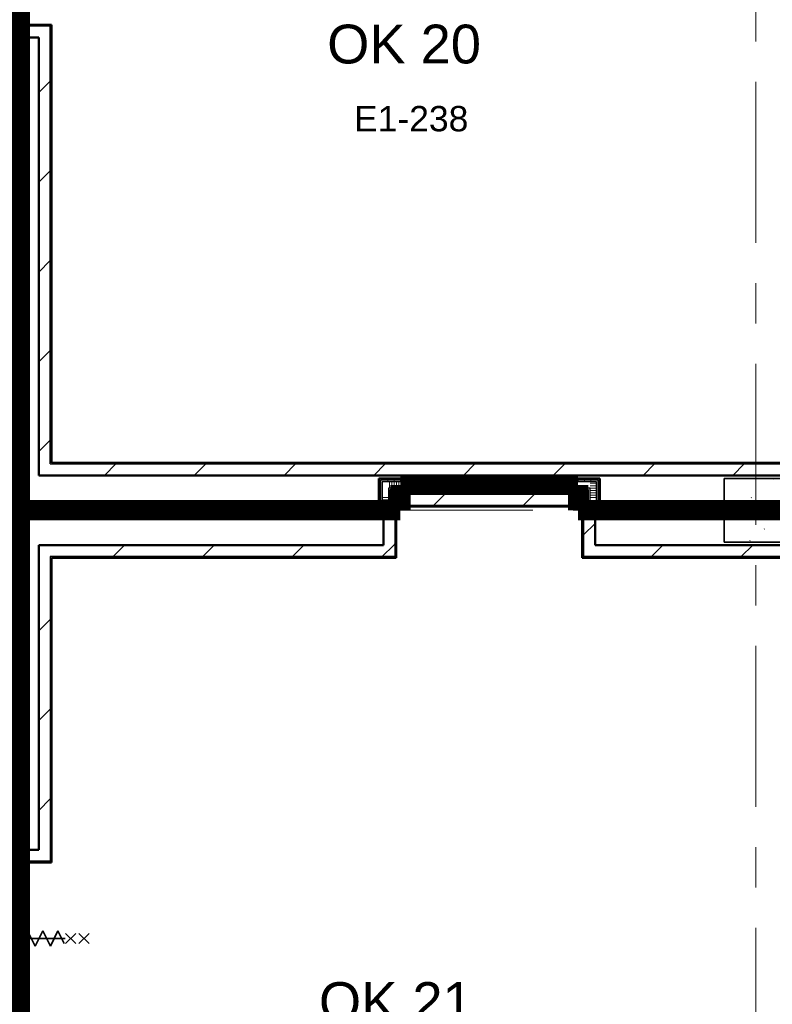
# Model space of a CAD drawing. Extents: x -3204 to 54657, y -2294 to 61632.
# Tile 31 of 65: x 33200 to 39130, y 11707 to 19466. Entities that reach past the tile are written whole.
import ezdxf
from ezdxf.enums import TextEntityAlignment as Align

# ---------------------------------------------------------------- set-up
doc = ezdxf.new("R2010")
doc.units = 0
doc.header["$LTSCALE"] = 100
doc.linetypes.add('SCHEIDING_BRANDWEREND60', pattern=[3.2, 0.8, -1.6, 0.8])
doc.linetypes.add('stramien', pattern=[22.225, 12.7, -3.175, 3.175, -3.175])
for name, color, linetype, lineweight in [('00---0--FM-RUIMTENR', 7, 'Continuous', 18), ('BA20----_WANDEN', 14, 'Continuous', 50), ('BL$1A---_ALGEMEEN', 7, 'Continuous', 18), ('BL$7A---_STRAMIEN', 7, 'Continuous', 18), ('BL20----_WANDEN', 7, 'Continuous', 25), ('BL28----_CONSTRUCTIES', 4, 'Continuous', 18), ('BL30----_BRANDSYMBOLEN', 14, 'Continuous', 35), ('BL30----_KOZIJNEN', 14, 'Continuous', 25), ('BL40----_BRANDWERENDESCHEIDING_60MIN', 84, 'SCHEIDING_BRANDWEREND60', 158)]:
    doc.layers.add(name, color=color, linetype=linetype, lineweight=lineweight)
doc.layers.add('00---0--FM-TEKST', color=7, linetype='Continuous')
doc.styles.add('Arial', font='arial.ttf', dxfattribs={"height": 200})
doc.styles.add('FM_TEKST', font='arial.ttf')
pattern_1 = [(360, (36030, 15500), (4e-12, 500), []), (360, (36030, 15450), (4e-12, 500), []), (360, (36030, 15400), (4e-12, 500), []), (360, (36030, 15350), (4e-12, 500), [])]
pattern_2 = [(180, (37770, 15900), (-6e-14, -500), []), (180, (37770, 15950), (-6e-14, -500), []), (180, (37770, 16000), (-6e-14, -500), []), (180, (37770, 16050), (-6e-14, -500), [])]
pattern_3 = [(270, (34440, 15650), (500, 2e-12), []), (270, (34390, 15650), (500, 2e-12), []), (270, (34340, 15650), (500, 2e-12), []), (270, (34290, 15650), (500, 2e-12), [])]
pattern_4 = [(270, (36700, 15850), (500, 1e-12), []), (270, (36650, 15850), (500, 1e-12), []), (270, (36600, 15850), (500, 1e-12), []), (270, (36550, 15850), (500, 1e-12), [])]
pattern_5 = [(180, (33250, 19685.5), (-6e-14, -500), []), (180, (33250, 19735.5), (-6e-14, -500), []), (180, (33250, 19785.5), (-6e-14, -500), []), (180, (33250, 19835.5), (-6e-14, -500), [])]
pattern_6 = [(180, (33250, 15785.5), (-6e-14, -500), []), (180, (33250, 15835.5), (-6e-14, -500), []), (180, (33250, 15885.5), (-6e-14, -500), []), (180, (33250, 15935.5), (-6e-14, -500), [])]
pattern_7 = [(180, (33250, 10458), (-6e-14, -500), []), (180, (33250, 10508), (-6e-14, -500), []), (180, (33250, 10558), (-6e-14, -500), []), (180, (33250, 10608), (-6e-14, -500), [])]
pattern_8 = [(270, (38060, 15650), (500, 2e-12), []), (270, (38010, 15650), (500, 2e-12), []), (270, (37960, 15650), (500, 2e-12), []), (270, (37910, 15650), (500, 2e-12), [])]
pattern_9 = [(45, (8878.4, 12805.1), (-353.5534, 353.5534), [])]
pattern_10 = [(135, (7544.92, -24321.6), (-212.132, -212.132), [])]

# ---------------------------------------------------------------- blocks, each defined once
blk = doc.blocks.new('28_CL_beton - kolom - Betonkolom 500x500-V19-1')
at = {"layer": 'BL28----_CONSTRUCTIES'}
h = blk.add_hatch(dxfattribs=at)
h.set_pattern_fill('FP_21', color=256, style=0, pattern_type=2)
h.set_pattern_definition([(50, (-30121.6, -2794.9), (728.737, -63.756), [76.2, -838.2]), (355, (-30121.6, -2794.9), (-140.972, 764.228), [60.96, -670.56]), (100.451, (-30060.9, -2800.2), (587.77, 700.467), [64.76, -712.36]), (46.184, (-30121.6, -2591.7), (1084.316, -168.17), [114.3, -1257.3]), (96.636, (-30031.2, -2605.7), (949.61, 989.71), [97.14, -1068.54]), (351.184, (-30121.6, -2591.7), (949.62, 989.7), [91.44, -1005.84]), (21, (-30020, -2642.5), (606.458, -409.06), [76.2, -838.2]), (326, (-30020, -2642.5), (247.208, 736.753), [60.96, -670.56]), (71.451, (-29969.46, -2676.6), (853.668, 327.685), [64.76, -712.36]), (37.5, (-30121.6, -2794.92), (12.3547, 338.2201), [3.353, -659.079, 3.353, -677.367, -673.1]), (37.5, (-30121.6, -2794.92), (12.3547, 338.2201), [-1343.152, 3.353, -669.747]), (7.5, (-30121.6, -2794.92), (267.279, 400.722), [3.353, -384.759, 3.353, -643.839, -256.54]), (7.5, (-30121.6, -2794.92), (267.279, 400.722), [-1035.304, 3.353, -253.187]), (327.5, (-30348.17, -2794.92), (542.3633, -22.9153), [3.353, -250.647, 3.353, -789.127, -1051.56]), (327.5, (-30348.17, -2794.92), (542.3633, -22.9153), [-1046.48, 3.353, -1048.207]), (317.5, (-30449.76, -2794.9), (592.517, 101.707), [3.353, -326.847, 3.353, -522.935, -746.76]), (317.5, (-30449.76, -2794.9), (592.517, 101.707), [-856.488, 3.353, -743.407])])
h.paths.add_polyline_path([(250, -250), (250, 250), (-250, 250), (-250, -250)], flags=0)
at = {"layer": 'BL28----_CONSTRUCTIES', "lineweight": 35}
for p, q in [((250, 250), (-250, 250)), ((-250, 250), (-250, -250)), ((250, -250), (250, 250)), ((-250, -250), (250, -250))]:
    blk.add_line(p, q, dxfattribs=at)
blk = doc.blocks.new('32_DR_AMC_s_enkele schuifdeur_V2 - 1300x2360_wbdbo60-V163-1')
at = {"layer": 'BL30----_BRANDSYMBOLEN', "lineweight": 18}
h = blk.add_hatch(dxfattribs=at)
h.set_pattern_fill('FP_715', color=256, style=0, pattern_type=2)
h.set_pattern_definition(pattern_10)
h.paths.add_polyline_path([(975, -70), (170, -70), (170, -110), (975, -110)], flags=0)
h.paths.add_polyline_path([(-130, -70), (-325, -70), (-325, -110), (-130, -110)], flags=0)
at = {"layer": 'BL30----_KOZIJNEN', "lineweight": 18}
h = blk.add_hatch(dxfattribs=at)
h.set_pattern_fill('FP_715', color=256, style=0, pattern_type=2)
h.set_pattern_definition(pattern_10)
h.paths.add_polyline_path([(492, -58), (170, -58), (170, -67), (492, -67)], flags=0)
at = {"layer": 'BL$1A---_ALGEMEEN'}
for p, q in [((325, 109.9), (325, -346)), ((645, -346), (541.1, -286)), ((325, -346), (645, -346)), ((645, -346), (541.1, -406))]:
    blk.add_line(p, q, dxfattribs=at)
at = {"layer": 'BL30----_BRANDSYMBOLEN'}
for p, q in [((285, 466.4), (365, 546.4)), ((365, 466.4), (285, 546.4)), ((285, 361.4), (365, 441.4)), ((365, 361.4), (285, 441.4)), ((365, 351.4), (265, 301.4)), ((325, -416.3), (325, 358.7)), ((325, -416.3), (325, 358.7)), ((265, 301.4), (385, 241.4)), ((385, 241.4), (265, 181.4)), ((265, 181.4), (385, 121.4)), ((385, 121.4), (265, 61.4)), ((265, 61.4), (385, 1.4)), ((385, 1.4), (265, -58.6)), ((265, -58.6), (385, -118.6)), ((385, -118.6), (265, -178.6)), ((265, -178.6), (385, -238.6)), ((385, -238.6), (265, -298.6)), ((265, -298.6), (385, -358.6)), ((385, -358.6), (285, -408.6)), ((365, -498.7), (285, -418.6)), ((285, -498.7), (365, -418.6)), ((285, -603.6), (365, -523.6)), ((365, -603.6), (285, -523.6))]:
    blk.add_line(p, q, dxfattribs=at)
at = {"layer": 'BL30----_KOZIJNEN', "lineweight": 18}
for p, q in [((-325, 60), (-275, 60)), ((-325, -60), (-325, 60)), ((-275, 60), (-275, -60)), ((925, 60), (975, 60)), ((925, -60), (925, 60)), ((975, 60), (975, -60)), ((-275, -60), (-325, -60)), ((-325, -70), (-130, -70)), ((-325, -110), (-325, -70)), ((-130, -70), (-130, -110)), ((170, -70), (-130, -70)), ((170, -67), (170, -58)), ((170, -58), (492, -58)), ((492, -67), (170, -67)), ((170, -70), (975, -70)), ((170, -110), (170, -70)), ((492, -58), (492, -67)), ((975, -60), (925, -60)), ((975, -70), (975, -110)), ((-130, -110), (-325, -110)), ((-130, -93), (-130, -90)), ((-130, -90), (170, -90)), ((170, -93), (-130, -93)), ((-130, -110), (170, -110)), ((170, -90), (170, -93)), ((975, -110), (170, -110))]:
    blk.add_line(p, q, dxfattribs=at)
at = {"layer": 'BL30----_KOZIJNEN'}
for p, q in [((-155, -55), (-140, -55)), ((-155, -70), (-155, -55)), ((-130, -70), (-155, -70)), ((-152, -58), (-152, -67)), ((-140, -58), (-152, -58)), ((-152, -67), (-130, -67)), ((-140, -55), (-140, -58)), ((-140, -55), (480, -55)), ((170, -58), (-140, -58)), ((-130, -67), (-130, -70)), ((-130, -67), (170, -67)), ((170, -70), (-130, -70)), ((470, -67), (492, -67)), ((470, -70), (470, -67)), ((495, -70), (470, -70)), ((480, -55), (495, -55)), ((480, -58), (480, -55)), ((492, -58), (480, -58)), ((492, -67), (492, -58)), ((495, -55), (495, -70))]:
    blk.add_line(p, q, dxfattribs=at)
blk = doc.blocks.new('32_DR_AMC_s_enkele schuifdeur_V2 - 1300x2360_wbdbo60-V164-1')
at = {"layer": 'BL30----_BRANDSYMBOLEN', "lineweight": 18}
h = blk.add_hatch(dxfattribs=at)
h.set_pattern_fill('FP_716', color=256, style=0, pattern_type=2)
h.set_pattern_definition([(135, (-255.08, -24321.6), (-212.132, -212.132), [])])
h.paths.add_polyline_path([(975, -70), (170, -70), (170, -110), (975, -110)], flags=0)
h.paths.add_polyline_path([(-130, -70), (-325, -70), (-325, -110), (-130, -110)], flags=0)
at = {"layer": 'BL30----_KOZIJNEN', "lineweight": 18}
h = blk.add_hatch(dxfattribs=at)
h.set_pattern_fill('FP_717', color=256, style=0, pattern_type=2)
h.set_pattern_definition([(135, (-255.1, -24321.6), (-500, -500), []), (135, (-255.1, -24151.6), (-500, -500), []), (135, (-255.1, -24141.6), (-500, -500), []), (135, (-255.1, -24131.6), (-500, -500), []), (135, (-255.1, -24121.6), (-500, -500), []), (135, (-255.1, -24111.6), (-500, -500), []), (135, (-255.1, -24101.6), (-500, -500), []), (135, (-255.1, -24091.6), (-500, -500), [])])
h.paths.add_polyline_path([(975, 60), (925, 60), (925, -60), (975, -60)], flags=0)
h.paths.add_polyline_path([(-275, -60), (-275, 60), (-325, 60), (-325, -60)], flags=0)
at = {"layer": 'BL$1A---_ALGEMEEN'}
for p, q in [((325, 109.9), (325, -346)), ((645, -346), (541.1, -286)), ((325, -346), (645, -346)), ((645, -346), (541.1, -406))]:
    blk.add_line(p, q, dxfattribs=at)
at = {"layer": 'BL30----_BRANDSYMBOLEN'}
for p, q in [((285, 466.4), (365, 546.4)), ((365, 466.4), (285, 546.4)), ((285, 361.4), (365, 441.4)), ((365, 361.4), (285, 441.4)), ((365, 351.4), (265, 301.4)), ((325, -416.3), (325, 358.7)), ((325, -416.3), (325, 358.7)), ((265, 301.4), (385, 241.4)), ((385, 241.4), (265, 181.4)), ((265, 181.4), (385, 121.4)), ((385, 121.4), (265, 61.4)), ((265, 61.4), (385, 1.4)), ((385, 1.4), (265, -58.6)), ((265, -58.6), (385, -118.6)), ((385, -118.6), (265, -178.6)), ((265, -178.6), (385, -238.6)), ((385, -238.6), (265, -298.6)), ((265, -298.6), (385, -358.6)), ((385, -358.6), (285, -408.6)), ((365, -498.7), (285, -418.6)), ((285, -498.7), (365, -418.6)), ((285, -603.6), (365, -523.6)), ((365, -603.6), (285, -523.6))]:
    blk.add_line(p, q, dxfattribs=at)
at = {"layer": 'BL30----_KOZIJNEN', "lineweight": 18}
for p, q in [((-325, 60), (-275, 60)), ((-325, -60), (-325, 60)), ((-275, 60), (-275, -60)), ((925, 60), (975, 60)), ((925, -60), (925, 60)), ((975, 60), (975, -60)), ((-275, -60), (-325, -60)), ((-325, -70), (-130, -70)), ((-325, -110), (-325, -70)), ((-130, -70), (-130, -110)), ((170, -70), (-130, -70)), ((170, -67), (170, -58)), ((170, -58), (492, -58)), ((492, -67), (170, -67)), ((170, -70), (975, -70)), ((170, -110), (170, -70)), ((492, -58), (492, -67)), ((975, -60), (925, -60)), ((975, -70), (975, -110)), ((-130, -110), (-325, -110)), ((-130, -93), (-130, -90)), ((-130, -90), (170, -90)), ((170, -93), (-130, -93)), ((-130, -110), (170, -110)), ((170, -90), (170, -93)), ((975, -110), (170, -110))]:
    blk.add_line(p, q, dxfattribs=at)
at = {"layer": 'BL30----_KOZIJNEN'}
for p, q in [((-155, -55), (-140, -55)), ((-155, -70), (-155, -55)), ((-130, -70), (-155, -70)), ((-152, -58), (-152, -67)), ((-140, -58), (-152, -58)), ((-152, -67), (-130, -67)), ((-140, -55), (-140, -58)), ((-140, -55), (480, -55)), ((170, -58), (-140, -58)), ((-130, -67), (-130, -70)), ((-130, -67), (170, -67)), ((170, -70), (-130, -70)), ((470, -67), (492, -67)), ((470, -70), (470, -67)), ((495, -70), (470, -70)), ((480, -55), (495, -55)), ((480, -58), (480, -55)), ((492, -58), (480, -58)), ((492, -67), (492, -58)), ((495, -55), (495, -70))]:
    blk.add_line(p, q, dxfattribs=at)

msp = doc.modelspace()

# ---------------------------------------------------------------- hatches: boundary and pattern name
at = {"layer": 'BA20----_WANDEN', "lineweight": 18}
h = msp.add_hatch(dxfattribs=at)
h.set_pattern_fill('FP_24', color=256, style=0, pattern_type=2)
h.set_pattern_definition(pattern_9)
h.paths.add_polyline_path([(33350, 15875), (33440, 15875), (33440, 19325), (33350, 19325), (33350, 16483.7)], flags=0)
h.paths.add_polyline_path([(33440, 20725), (33440, 23035), (33350, 23035), (33350, 20725)], flags=0)
h = msp.add_hatch(dxfattribs=at)
h.set_pattern_fill('FP_24', color=256, style=0, pattern_type=2)
h.set_pattern_definition(pattern_9)
h.paths.add_polyline_path([(33440, 15965), (33450, 15965), (33450, 19415), (33440, 19415), (33440, 16483.7)], flags=0)
h.paths.add_polyline_path([(33450, 20635), (33450, 23025), (33440, 23025), (33440, 20635)], flags=0)
h = msp.add_hatch(dxfattribs=at)
h.set_pattern_fill('FP_493', color=256, angle=90, style=0, pattern_type=2)
h.set_pattern_definition([(180, (33250, 19485.5), (-2e-12, -337.5), []), (180, (33250, 19504.25), (-2e-12, -337.5), []), (180, (33250, 19523), (-2e-12, -337.5), []), (180, (33250, 19541.75), (-2e-12, -337.5), []), (180, (33250, 19560.5), (-2e-12, -337.5), []), (180, (33250, 19579.25), (-2e-12, -337.5), []), (180, (33250, 19598), (-2e-12, -337.5), [])])
h.paths.add_polyline_path([(33175, 18230), (33225, 18230), (33225, 19375), (33175, 19375)], flags=0)
h.paths.add_polyline_path([(33175, 20675), (33225, 20675), (33225, 20741), (33175, 20741)], flags=0)
h = msp.add_hatch(dxfattribs=at)
h.set_pattern_fill('FP_492', color=256, angle=90, style=0, pattern_type=2)
h.set_pattern_definition(pattern_5)
h.paths.add_polyline_path([(33225, 18230), (33237.5, 18230), (33237.5, 19375), (33225, 19375)], flags=0)
h.paths.add_polyline_path([(33237.5, 20675), (33237.5, 20741), (33225, 20741), (33225, 20675)], flags=0)
h = msp.add_hatch(dxfattribs=at)
h.set_pattern_fill('FP_492', color=256, angle=90, style=0, pattern_type=2)
h.set_pattern_definition(pattern_5)
h.paths.add_polyline_path([(33237.5, 18230), (33250, 18230), (33250, 19375), (33237.5, 19375)], flags=0)
h.paths.add_polyline_path([(33250, 20675), (33250, 20741), (33237.5, 20741), (33237.5, 20675)], flags=0)
h = msp.add_hatch(dxfattribs=at)
h.set_pattern_fill('FP_495', color=256, angle=90, style=0, pattern_type=2)
h.set_pattern_definition([(180, (33250, 15585.5), (-2e-12, -337.5), []), (180, (33250, 15604.25), (-2e-12, -337.5), []), (180, (33250, 15623), (-2e-12, -337.5), []), (180, (33250, 15641.75), (-2e-12, -337.5), []), (180, (33250, 15660.5), (-2e-12, -337.5), []), (180, (33250, 15679.25), (-2e-12, -337.5), []), (180, (33250, 15698), (-2e-12, -337.5), [])])
h.paths.add_polyline_path([(33150, 12941), (33225, 12941), (33225, 18230), (33025, 18230), (33025, 12941)], flags=0)
h = msp.add_hatch(dxfattribs=at)
h.set_pattern_fill('FP_494', color=256, angle=90, style=0, pattern_type=2)
h.set_pattern_definition(pattern_6)
h.paths.add_polyline_path([(33237.5, 12941), (33237.5, 15575), (33225, 15575), (33225, 12941)], flags=0)
h.paths.add_polyline_path([(33237.5, 15625), (33237.5, 18230), (33225, 18230), (33225, 15625)], flags=0)
h = msp.add_hatch(dxfattribs=at)
h.set_pattern_fill('FP_494', color=256, angle=90, style=0, pattern_type=2)
h.set_pattern_definition(pattern_6)
h.paths.add_polyline_path([(33250, 12941), (33250, 15575), (33237.5, 15575), (33237.5, 12941)], flags=0)
h.paths.add_polyline_path([(33250, 15637.5), (33250, 18230), (33237.5, 18230), (33237.5, 15637.5)], flags=0)
h = msp.add_hatch(dxfattribs=at)
h.set_pattern_fill('FP_24', color=256, style=0, pattern_type=2)
h.set_pattern_definition(pattern_9)
h.paths.add_polyline_path([(33450, 15875), (40550, 15875), (40550, 15965), (33440, 15965), (33440, 15875)], flags=0)
h = msp.add_hatch(dxfattribs=at)
h.set_pattern_fill('FP_24', color=256, style=0, pattern_type=2)
h.set_pattern_definition(pattern_9)
h.paths.add_polyline_path([(33450, 15965), (40550, 15965), (40550, 15975), (33450, 15975)], flags=0)
h = msp.add_hatch(dxfattribs=at)
h.set_pattern_fill('FP_482', color=256, angle=90, style=0, pattern_type=2)
h.set_pattern_definition(pattern_1)
h.paths.add_polyline_path([(36030, 15637.5), (36042.5, 15637.5), (36042.5, 15850), (36030, 15850), (36030, 15650)], flags=0)
h = msp.add_hatch(dxfattribs=at)
h.set_pattern_fill('FP_482', color=256, angle=90, style=0, pattern_type=2)
h.set_pattern_definition(pattern_1)
h.paths.add_polyline_path([(36030, 15637.5), (36042.5, 15637.5), (36042.5, 15850), (36030, 15850), (36030, 15650)], flags=0)
h = msp.add_hatch(dxfattribs=at)
h.set_pattern_fill('FP_484', color=256, angle=-270, style=0, pattern_type=2)
h.set_pattern_definition(pattern_4)
h.paths.add_polyline_path([(37745, 15837.5), (37757.5, 15837.5), (37757.5, 15850), (36042.5, 15850), (36042.5, 15837.5), (37670, 15837.5)], flags=0)
h = msp.add_hatch(dxfattribs=at)
h.set_pattern_fill('FP_484', color=256, angle=-270, style=0, pattern_type=2)
h.set_pattern_definition(pattern_4)
h.paths.add_polyline_path([(36576.2, 15825), (37745, 15825), (37745, 15837.5), (36055, 15837.5), (36055, 15825), (36305, 15825)], flags=0)
h = msp.add_hatch(dxfattribs=at)
h.set_pattern_fill('FP_483', color=256, angle=90, style=0, pattern_type=2)
h.set_pattern_definition([(0, (36030, 15700), (0, 337.5), []), (0, (36030, 15681.25), (0, 337.5), []), (0, (36030, 15662.5), (0, 337.5), []), (0, (36030, 15643.75), (0, 337.5), []), (0, (36030, 15625), (0, 337.5), []), (0, (36030, 15606.25), (0, 337.5), []), (0, (36030, 15587.5), (0, 337.5), [])])
h.paths.add_polyline_path([(36105, 15575), (36105, 15825), (36055, 15825), (36055, 15575)], flags=0)
h = msp.add_hatch(dxfattribs=at)
h.set_pattern_fill('FP_485', color=256, angle=-270, style=0, pattern_type=2)
h.set_pattern_definition([(270, (36900, 15850), (337.5, 9e-13), []), (270, (36881.25, 15850), (337.5, 9e-13), []), (270, (36862.5, 15850), (337.5, 9e-13), []), (270, (36843.75, 15850), (337.5, 9e-13), []), (270, (36825, 15850), (337.5, 9e-13), []), (270, (36806.25, 15850), (337.5, 9e-13), []), (270, (36787.5, 15850), (337.5, 9e-13), [])])
h.paths.add_polyline_path([(36130, 15775), (37695, 15775), (37695, 15825), (36105, 15825), (36105, 15775), (36117.5, 15775)], flags=0)
h = msp.add_hatch(dxfattribs=at)
h.set_pattern_fill('FP_484', color=256, angle=-270, style=0, pattern_type=2)
h.set_pattern_definition(pattern_4)
h.paths.add_polyline_path([(37682.5, 15762.5), (37682.5, 15775), (36117.5, 15775), (36117.5, 15762.5), (37670, 15762.5)], flags=0)
h = msp.add_hatch(dxfattribs=at)
h.set_pattern_fill('FP_484', color=256, angle=-270, style=0, pattern_type=2)
h.set_pattern_definition(pattern_4)
h.paths.add_polyline_path([(37670, 15750), (37670, 15762.5), (36130, 15762.5), (36130, 15750), (37661.2, 15750)], flags=0)
h = msp.add_hatch(dxfattribs=at)
h.set_pattern_fill('FP_486', color=256, angle=90, style=0, pattern_type=2)
h.set_pattern_definition(pattern_2)
h.paths.add_polyline_path([(37670, 15550), (37682.5, 15550), (37682.5, 15762.5), (37670, 15762.5), (37670, 15584.7)], flags=0)
h = msp.add_hatch(dxfattribs=at)
h.set_pattern_fill('FP_486', color=256, angle=90, style=0, pattern_type=2)
h.set_pattern_definition(pattern_2)
h.paths.add_polyline_path([(37670, 15550), (37682.5, 15550), (37682.5, 15762.5), (37670, 15762.5), (37670, 15584.7)], flags=0)
h = msp.add_hatch(dxfattribs=at)
h.set_pattern_fill('FP_487', color=256, angle=90, style=0, pattern_type=2)
h.set_pattern_definition([(180, (37770, 15700), (-4e-14, -337.5), []), (180, (37770, 15718.75), (-4e-14, -337.5), []), (180, (37770, 15737.5), (-4e-14, -337.5), []), (180, (37770, 15756.25), (-4e-14, -337.5), []), (180, (37770, 15775), (-4e-14, -337.5), []), (180, (37770, 15793.75), (-4e-14, -337.5), []), (180, (37770, 15812.5), (-4e-14, -337.5), [])])
h.paths.add_polyline_path([(37745, 15575), (37745, 15825), (37695, 15825), (37695, 15575)], flags=0)
h = msp.add_hatch(dxfattribs=at)
h.set_pattern_fill('FP_24', color=256, style=0, pattern_type=2)
h.set_pattern_definition(pattern_9)
h.paths.add_polyline_path([(36576.2, 15640.5), (37668, 15640.5), (37668, 15730.5), (36157, 15730.5), (36157, 15640.5), (36305, 15640.5)], flags=0)
h = msp.add_hatch(dxfattribs=at)
h.set_pattern_fill('FP_481', color=256, angle=-270, style=0, pattern_type=2)
h.set_pattern_definition([(270, (34640, 15650), (337.5, 1e-12), []), (270, (34621.25, 15650), (337.5, 1e-12), []), (270, (34602.5, 15650), (337.5, 1e-12), []), (270, (34583.75, 15650), (337.5, 1e-12), []), (270, (34565, 15650), (337.5, 1e-12), []), (270, (34546.25, 15650), (337.5, 1e-12), []), (270, (34527.5, 15650), (337.5, 1e-12), [])])
h.paths.add_polyline_path([(36055, 15575), (36055, 15625), (33225, 15625), (33225, 15575), (36033.8, 15575)], flags=0)
h = msp.add_hatch(dxfattribs=at)
h.set_pattern_fill('FP_480', color=256, angle=-270, style=0, pattern_type=2)
h.set_pattern_definition(pattern_3)
h.paths.add_polyline_path([(34406.3, 15625), (36042.5, 15625), (36042.5, 15637.5), (33237.5, 15637.5), (33237.5, 15625), (33321.4, 15625)], flags=0)
h = msp.add_hatch(dxfattribs=at)
h.set_pattern_fill('FP_480', color=256, angle=-270, style=0, pattern_type=2)
h.set_pattern_definition(pattern_3)
h.paths.add_polyline_path([(36030, 15637.5), (36030, 15650), (33250, 15650), (33250, 15637.5), (35491.3, 15637.5)], flags=0)
h = msp.add_hatch(dxfattribs=at)
h.set_pattern_fill('FP_24', color=256, style=0, pattern_type=2)
h.set_pattern_definition(pattern_9)
h.paths.add_polyline_path([(36576.2, 15630.5), (37643, 15630.5), (37643, 15640.5), (36167, 15640.5), (36167, 15630.5), (36305, 15630.5)], flags=0)
h = msp.add_hatch(dxfattribs=at)
h.set_pattern_fill('FP_533', color=256, angle=-270, style=0, pattern_type=2)
h.set_pattern_definition([(270, (38260, 15650), (337.5, 1e-12), []), (270, (38241.25, 15650), (337.5, 1e-12), []), (270, (38222.5, 15650), (337.5, 1e-12), []), (270, (38203.75, 15650), (337.5, 1e-12), []), (270, (38185, 15650), (337.5, 1e-12), []), (270, (38166.25, 15650), (337.5, 1e-12), []), (270, (38147.5, 15650), (337.5, 1e-12), [])])
h.paths.add_polyline_path([(38750, 15575), (38750, 15625), (37745, 15625), (37745, 15575), (38746.2, 15575)], flags=0)
h = msp.add_hatch(dxfattribs=at)
h.set_pattern_fill('FP_532', color=256, angle=-270, style=0, pattern_type=2)
h.set_pattern_definition(pattern_8)
h.paths.add_polyline_path([(38746.2, 15625), (38750, 15625), (38750, 15637.5), (37757.5, 15637.5), (37757.5, 15625), (38203.7, 15625)], flags=0)
h = msp.add_hatch(dxfattribs=at)
h.set_pattern_fill('FP_532', color=256, angle=-270, style=0, pattern_type=2)
h.set_pattern_definition(pattern_8)
h.paths.add_polyline_path([(38203.7, 15637.5), (38750, 15637.5), (38750, 15650), (37770, 15650), (37770, 15637.5), (37932.4, 15637.5)], flags=0)
h = msp.add_hatch(dxfattribs=at)
h.set_pattern_fill('FP_480', color=256, angle=-270, style=0, pattern_type=2)
h.set_pattern_definition(pattern_3)
h.paths.add_polyline_path([(36033.8, 15562.5), (36105, 15562.5), (36105, 15575), (33250, 15575), (33250, 15562.5), (36030, 15562.5)], flags=0)
h = msp.add_hatch(dxfattribs=at)
h.set_pattern_fill('FP_480', color=256, angle=-270, style=0, pattern_type=2)
h.set_pattern_definition(pattern_3)
h.paths.add_polyline_path([(36030, 15550), (36117.5, 15550), (36117.5, 15562.5), (33250, 15562.5), (33250, 15550), (35491.3, 15550)], flags=0)
h = msp.add_hatch(dxfattribs=at)
h.set_pattern_fill('FP_24', color=256, style=0, pattern_type=2)
h.set_pattern_definition(pattern_9)
h.paths.add_polyline_path([(36067, 15325), (36157, 15325), (36157, 15545), (36067, 15545)], flags=0)
h = msp.add_hatch(dxfattribs=at)
h.set_pattern_fill('FP_24', color=256, style=0, pattern_type=2)
h.set_pattern_definition(pattern_9)
h.paths.add_polyline_path([(36167, 15235), (36167, 15545), (36157, 15545), (36157, 15235)], flags=0)
h = msp.add_hatch(dxfattribs=at)
h.set_pattern_fill('FP_24', color=256, style=0, pattern_type=2)
h.set_pattern_definition(pattern_9)
h.paths.add_polyline_path([(37643, 15235), (37643, 15545), (37633, 15545), (37633, 15235)], flags=0)
h = msp.add_hatch(dxfattribs=at)
h.set_pattern_fill('FP_24', color=256, style=0, pattern_type=2)
h.set_pattern_definition(pattern_9)
h.paths.add_polyline_path([(37661.2, 15325), (37733, 15325), (37733, 15545), (37643, 15545), (37643, 15325)], flags=0)
h = msp.add_hatch(dxfattribs=at)
h.set_pattern_fill('FP_532', color=256, angle=-270, style=0, pattern_type=2)
h.set_pattern_definition(pattern_8)
h.paths.add_polyline_path([(38746.2, 15550), (38750, 15550), (38750, 15562.5), (37682.5, 15562.5), (37682.5, 15550), (38203.7, 15550)], flags=0)
h = msp.add_hatch(dxfattribs=at)
h.set_pattern_fill('FP_532', color=256, angle=-270, style=0, pattern_type=2)
h.set_pattern_definition(pattern_8)
h.paths.add_polyline_path([(38750, 15562.5), (38750, 15575), (37695, 15575), (37695, 15562.5), (38746.2, 15562.5)], flags=0)
h = msp.add_hatch(dxfattribs=at)
h.set_pattern_fill('FP_24', color=256, style=0, pattern_type=2)
h.set_pattern_definition(pattern_9)
h.paths.add_polyline_path([(34406.3, 15235), (36157, 15235), (36157, 15325), (33350, 15325), (33350, 15235), (33440, 15235)], flags=0)
h.paths.add_polyline_path([(38746.2, 15235), (40550, 15235), (40550, 15325), (37643, 15325), (37643, 15235)], flags=0)
h = msp.add_hatch(dxfattribs=at)
h.set_pattern_fill('FP_24', color=256, style=0, pattern_type=2)
h.set_pattern_definition(pattern_9)
h.paths.add_polyline_path([(33440, 8075), (33440, 11525), (33350, 11525), (33350, 8075)], flags=0)
h.paths.add_polyline_path([(33440, 12925), (33440, 15235), (33350, 15235), (33350, 12925)], flags=0)
h = msp.add_hatch(dxfattribs=at)
h.set_pattern_fill('FP_24', color=256, style=0, pattern_type=2)
h.set_pattern_definition(pattern_9)
h.paths.add_polyline_path([(34406.3, 15225), (36167, 15225), (36167, 15235), (33440, 15235), (33440, 15225), (33450, 15225)], flags=0)
h.paths.add_polyline_path([(37633, 15225), (40550, 15225), (40550, 15235), (37633, 15235)], flags=0)
h = msp.add_hatch(dxfattribs=at)
h.set_pattern_fill('FP_24', color=256, style=0, pattern_type=2)
h.set_pattern_definition(pattern_9)
h.paths.add_polyline_path([(33440, 8165), (33450, 8165), (33450, 11615), (33440, 11615), (33440, 10490.4)], flags=0)
h.paths.add_polyline_path([(33450, 12835), (33450, 15225), (33440, 15225), (33440, 12835)], flags=0)
h = msp.add_hatch(dxfattribs=at)
h.set_pattern_fill('FP_497', color=256, angle=90, style=0, pattern_type=2)
h.set_pattern_definition([(180, (33250, 10258), (-2e-12, -337.5), []), (180, (33250, 10276.75), (-2e-12, -337.5), []), (180, (33250, 10295.5), (-2e-12, -337.5), []), (180, (33250, 10314.25), (-2e-12, -337.5), []), (180, (33250, 10333), (-2e-12, -337.5), []), (180, (33250, 10351.75), (-2e-12, -337.5), []), (180, (33250, 10370.5), (-2e-12, -337.5), [])])
h.paths.add_polyline_path([(33225, 7550), (33225, 11575), (33175, 11575), (33175, 7550)], flags=0)
h.paths.add_polyline_path([(33225, 12875), (33225, 12941), (33175, 12941), (33175, 12875)], flags=0)
h = msp.add_hatch(dxfattribs=at)
h.set_pattern_fill('FP_496', color=256, angle=90, style=0, pattern_type=2)
h.set_pattern_definition(pattern_7)
h.paths.add_polyline_path([(33225, 7562.5), (33237.5, 7562.5), (33237.5, 11575), (33225, 11575), (33225, 7575)], flags=0)
h.paths.add_polyline_path([(33225, 12875), (33237.5, 12875), (33237.5, 12941), (33225, 12941), (33225, 12887.8)], flags=0)
h = msp.add_hatch(dxfattribs=at)
h.set_pattern_fill('FP_496', color=256, angle=90, style=0, pattern_type=2)
h.set_pattern_definition(pattern_7)
h.paths.add_polyline_path([(33250, 7575), (33250, 11575), (33237.5, 11575), (33237.5, 7575)], flags=0)
h.paths.add_polyline_path([(33250, 12875), (33250, 12941), (33237.5, 12941), (33237.5, 12875)], flags=0)

# ---------------------------------------------------------------- linework, layer by layer
at = {"layer": 'BL$7A---_STRAMIEN', "linetype": 'stramien'}
for p, q in [((39000, -2294.5), (39000, 60632.3)), ((52800, 15600), (-2203.7, 15600))]:
    msp.add_line(p, q, dxfattribs=at)
at = {"layer": 'BL20----_WANDEN', "lineweight": 50}
for p, q in [((33450, 19425), (33250, 19425)), ((33250, 19425), (33250, 19325)), ((33450, 15975), (33450, 19425)), ((33250, 19375), (33150, 19375)), ((33250, 15650), (33250, 19375)), ((33250, 19325), (33350, 19325)), ((33350, 19325), (33350, 15875)), ((40550, 15975), (33450, 15975)), ((33350, 15875), (40550, 15875)), ((36030, 15850), (36030, 15650)), ((37770, 15850), (36030, 15850)), ((37770, 15650), (37770, 15850)), ((36130, 15550), (36130, 15750)), ((36130, 15750), (37670, 15750)), ((37668, 15730.5), (36132, 15730.5)), ((36132, 15730.5), (36132, 15545)), ((37668, 15545), (37668, 15730.5)), ((37670, 15750), (37670, 15550)), ((36030, 15650), (33250, 15650)), ((36167, 15630.5), (37633, 15630.5)), ((36167, 15225), (36167, 15630.5)), ((37633, 15630.5), (37633, 15225)), ((38750, 15650), (37770, 15650)), ((33250, 15550), (36130, 15550)), ((33250, 12875), (33250, 15550)), ((36132, 15545), (36067, 15545)), ((36067, 15545), (36067, 15325)), ((37733, 15545), (37668, 15545)), ((37670, 15550), (38750, 15550)), ((37733, 15325), (37733, 15545)), ((36067, 15325), (33350, 15325)), ((33350, 15325), (33350, 12925)), ((40550, 15325), (37733, 15325)), ((33450, 15225), (36167, 15225)), ((33450, 12825), (33450, 15225)), ((37633, 15225), (40550, 15225)), ((33350, 12925), (33250, 12925)), ((33250, 12925), (33250, 12825)), ((33150, 12875), (33250, 12875)), ((33250, 12825), (33450, 12825))]:
    msp.add_line(p, q, dxfattribs=at)
at = {"layer": 'BL20----_WANDEN'}
for p, q in [((33440, 19415), (33250, 19415)), ((33440, 15965), (33440, 19415)), ((33225, 15625), (33225, 19375)), ((33237.5, 15637.5), (33237.5, 19375)), ((33440, 15965), (40550, 15965)), ((36042.5, 15837.5), (36042.5, 15637.5)), ((37757.5, 15837.5), (36042.5, 15837.5)), ((37757.5, 15637.5), (37757.5, 15837.5)), ((36055, 15825), (36055, 15625)), ((37745, 15825), (36055, 15825)), ((36105, 15775), (36105, 15575)), ((37695, 15775), (36105, 15775)), ((36117.5, 15762.5), (36117.5, 15562.5)), ((37682.5, 15762.5), (36117.5, 15762.5)), ((37682.5, 15562.5), (37682.5, 15762.5)), ((37695, 15575), (37695, 15775)), ((37745, 15625), (37745, 15825)), ((36055, 15625), (33225, 15625)), ((36042.5, 15637.5), (33237.5, 15637.5)), ((36157, 15640.5), (37643, 15640.5)), ((36157, 15640.5), (36157, 15235)), ((37643, 15640.5), (37643, 15235)), ((38750, 15625), (37745, 15625)), ((38750, 15637.5), (37757.5, 15637.5)), ((36105, 15575), (33225, 15575)), ((33225, 12875), (33225, 15575)), ((33237.5, 12875), (33237.5, 15575)), ((36117.5, 15562.5), (33250, 15562.5)), ((38750, 15562.5), (37682.5, 15562.5)), ((38750, 15575), (37695, 15575)), ((36157, 15235), (33440, 15235)), ((33440, 15235), (33440, 12835)), ((40550, 15235), (37643, 15235)), ((33440, 12835), (33250, 12835))]:
    msp.add_line(p, q, dxfattribs=at)
at = {"layer": 'BL40----_BRANDWERENDESCHEIDING_60MIN', "const_width": 160}
for points in [[(33200, 7500), (33200, 39300)], [(36200, 15600), (36200, 15800)], [(36200, 15800), (37600, 15800)], [(37600, 15800), (37600, 15600)], [(33200, 15600), (36200, 15600)], [(37600, 15600), (40600, 15600)]]:
    msp.add_lwpolyline(points, dxfattribs=at)

# ---------------------------------------------------------------- block references
at = {"layer": 'BL28----_CONSTRUCTIES'}
msp.add_blockref('28_CL_beton - kolom - Betonkolom 500x500-V19-1', (39000, 15600), dxfattribs=at)
at = {"layer": 'BL30----_KOZIJNEN', "rotation": 270}
for name, p in [('32_DR_AMC_s_enkele schuifdeur_V2 - 1300x2360_wbdbo60-V163-1', (33200, 20350)), ('32_DR_AMC_s_enkele schuifdeur_V2 - 1300x2360_wbdbo60-V164-1', (33200, 12550))]:
    msp.add_blockref(name, p, dxfattribs=at)

# ---------------------------------------------------------------- texts
at = {"layer": '00---0--FM-RUIMTENR', "insert": (35834.3, 18786.5), "char_height": 200, "width": 1114.346, "attachment_point": 1, "style": 'Arial'}
msp.add_mtext('E1-238', dxfattribs=at)
at = {"layer": '00---0--FM-TEKST', "style": 'FM_TEKST'}
for s, p in [('OK 20', (36228.6, 19274.6)), ('OK 21', (36163.6, 11728))]:
    msp.add_text(s, height=306, dxfattribs=at).set_placement(p, align=Align.MIDDLE_CENTER)

doc.saveas('drawing.dxf')
